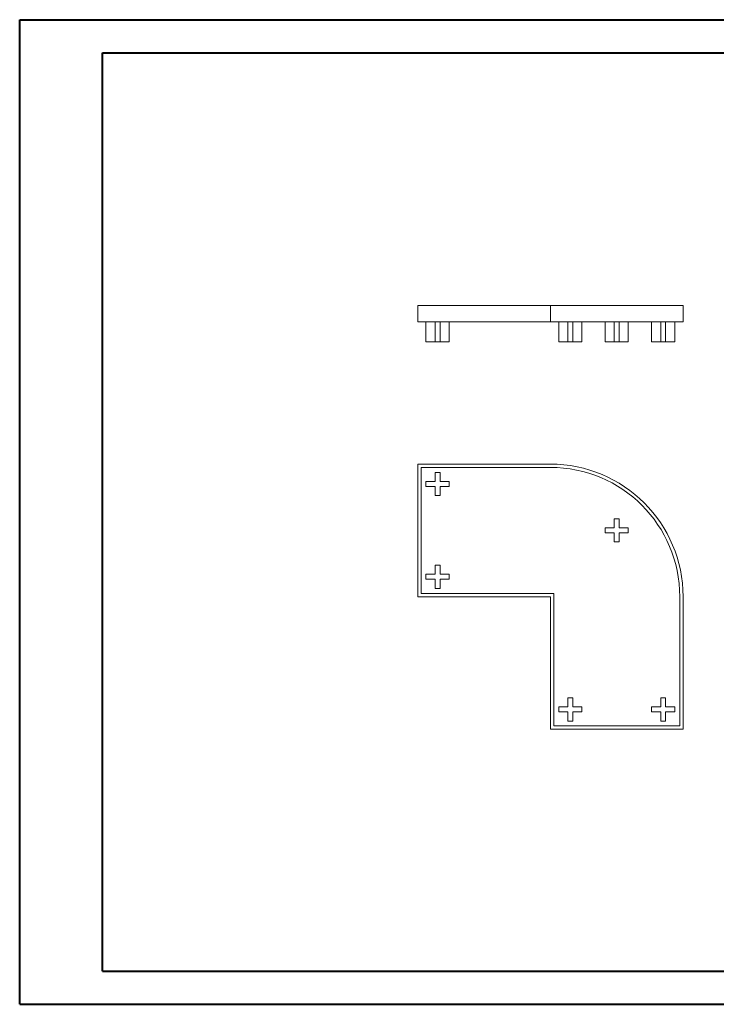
# Model space of a CAD drawing. Header units: millimetres. Extents: x 0 to 420, y 0 to 297.
# Tile 1 of 2: x 0 to 210, y 0 to 297. Entities that reach past the tile are written whole.
import ezdxf

# ---------------------------------------------------------------- set-up
doc = ezdxf.new("R2010")
doc.units = ezdxf.units.MM

msp = doc.modelspace()

# ---------------------------------------------------------------- linework, layer by layer
at = {"color": 7, "linetype": 'Continuous', "lineweight": 40}
for p, q in [((0.08, 0.21), (0.08, 297.21)), ((0.08, 297.21), (420.08, 297.21)), ((25.08, 10.21), (25.08, 287.21)), ((25.08, 287.21), (410.08, 287.21)), ((25.08, 10.21), (410.08, 10.21)), ((0.08, 0.21), (420.08, 0.21))]:
    msp.add_line(p, q, dxfattribs=at)
at = {"color": 7, "linetype": 'Continuous', "lineweight": 15}
for p, q in [((120.06, 206.04), (120.06, 211.04)), ((160.06, 211.04), (120.06, 211.04)), ((160.06, 206.04), (160.06, 211.04)), ((200.06, 211.04), (160.06, 211.04)), ((200.06, 206.04), (200.06, 211.04)), ((160.06, 206.04), (120.06, 206.04)), ((122.56, 200.04), (122.56, 206.04)), ((125.31, 200.04), (125.31, 206.04)), ((126.81, 200.04), (126.81, 206.04)), ((129.56, 200.04), (129.56, 206.04)), ((200.06, 206.04), (160.06, 206.04)), ((162.56, 200.04), (162.56, 206.04)), ((165.31, 200.04), (165.31, 206.04)), ((166.81, 200.04), (166.81, 206.04)), ((169.56, 200.04), (169.56, 206.04)), ((176.56, 200.04), (176.56, 206.04)), ((179.31, 200.04), (179.31, 206.04)), ((180.81, 200.04), (180.81, 206.04)), ((183.56, 200.04), (183.56, 206.04)), ((190.56, 200.04), (190.56, 206.04)), ((193.31, 200.04), (193.31, 206.04)), ((194.81, 200.04), (194.81, 206.04)), ((197.56, 200.04), (197.56, 206.04)), ((125.31, 200.04), (122.56, 200.04)), ((126.81, 200.04), (125.31, 200.04)), ((129.56, 200.04), (126.81, 200.04)), ((165.31, 200.04), (162.56, 200.04)), ((166.81, 200.04), (165.31, 200.04)), ((169.56, 200.04), (166.81, 200.04)), ((179.31, 200.04), (176.56, 200.04)), ((180.81, 200.04), (179.31, 200.04)), ((183.56, 200.04), (180.81, 200.04)), ((193.31, 200.04), (190.56, 200.04)), ((194.81, 200.04), (193.31, 200.04)), ((197.56, 200.04), (194.81, 200.04)), ((160.06, 163.17), (120.06, 163.17)), ((120.06, 163.17), (120.06, 123.17)), ((160.06, 162.17), (121.06, 162.17)), ((121.06, 162.17), (121.06, 124.17)), ((125.31, 160.67), (125.31, 157.92)), ((126.81, 160.67), (125.31, 160.67)), ((126.81, 157.92), (126.81, 160.67)), ((122.56, 157.92), (122.56, 156.42)), ((125.31, 157.92), (122.56, 157.92)), ((129.56, 157.92), (126.81, 157.92)), ((129.56, 156.42), (129.56, 157.92)), ((122.56, 156.42), (125.31, 156.42)), ((125.31, 156.42), (125.31, 153.67)), ((126.81, 156.42), (129.56, 156.42)), ((126.81, 153.67), (126.81, 156.42)), ((125.31, 153.67), (126.81, 153.67)), ((179.31, 146.67), (179.31, 143.92)), ((180.81, 146.67), (179.31, 146.67)), ((180.81, 143.92), (180.81, 146.67)), ((179.31, 143.92), (176.56, 143.92)), ((176.56, 143.92), (176.56, 142.42)), ((183.56, 143.92), (180.81, 143.92)), ((183.56, 142.42), (183.56, 143.92)), ((176.56, 142.42), (179.31, 142.42)), ((179.31, 142.42), (179.31, 139.67)), ((179.31, 139.67), (180.81, 139.67)), ((180.81, 142.42), (183.56, 142.42)), ((180.81, 139.67), (180.81, 142.42)), ((125.31, 132.67), (125.31, 129.92)), ((126.81, 132.67), (125.31, 132.67)), ((126.81, 129.92), (126.81, 132.67)), ((122.56, 129.92), (122.56, 128.42)), ((125.31, 129.92), (122.56, 129.92)), ((122.56, 128.42), (125.31, 128.42)), ((125.31, 128.42), (125.31, 125.67)), ((129.56, 129.92), (126.81, 129.92)), ((126.81, 128.42), (129.56, 128.42)), ((126.81, 125.67), (126.81, 128.42)), ((129.56, 128.42), (129.56, 129.92)), ((125.31, 125.67), (126.81, 125.67)), ((120.06, 123.17), (160.06, 123.17)), ((121.06, 124.17), (161.06, 124.17)), ((160.06, 123.17), (160.06, 83.17)), ((161.06, 124.17), (161.06, 84.17)), ((199.06, 84.17), (199.06, 123.17)), ((200.06, 83.17), (200.06, 123.17)), ((165.31, 92.67), (165.31, 89.92)), ((166.81, 92.67), (165.31, 92.67)), ((166.81, 89.92), (166.81, 92.67)), ((193.31, 92.67), (193.31, 89.92)), ((194.81, 92.67), (193.31, 92.67)), ((194.81, 89.92), (194.81, 92.67)), ((162.56, 89.92), (162.56, 88.42)), ((165.31, 89.92), (162.56, 89.92)), ((169.56, 89.92), (166.81, 89.92)), ((169.56, 88.42), (169.56, 89.92)), ((193.31, 89.92), (190.56, 89.92)), ((190.56, 89.92), (190.56, 88.42)), ((197.56, 89.92), (194.81, 89.92)), ((197.56, 88.42), (197.56, 89.92)), ((162.56, 88.42), (165.31, 88.42)), ((165.31, 88.42), (165.31, 85.67)), ((166.81, 88.42), (169.56, 88.42)), ((166.81, 85.67), (166.81, 88.42)), ((190.56, 88.42), (193.31, 88.42)), ((193.31, 88.42), (193.31, 85.67)), ((194.81, 88.42), (197.56, 88.42)), ((194.81, 85.67), (194.81, 88.42)), ((160.06, 83.17), (200.06, 83.17)), ((161.06, 84.17), (199.06, 84.17)), ((165.31, 85.67), (166.81, 85.67)), ((193.31, 85.67), (194.81, 85.67))]:
    msp.add_line(p, q, dxfattribs=at)
for radius in [40, 39]:
    msp.add_arc((160.06, 123.17), radius, 0, 90, dxfattribs=at)

doc.saveas('drawing.dxf')
